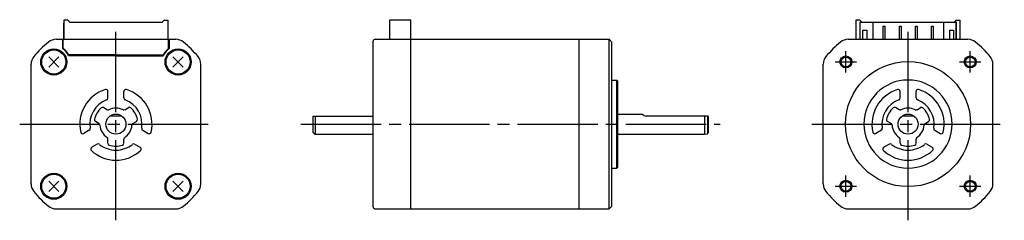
# Model space of a CAD drawing. Extents: x -222 to 24, y -24 to 26.
import ezdxf

# ---------------------------------------------------------------- set-up
doc = ezdxf.new("R2010")
doc.units = 0
doc.header["$MEASUREMENT"] = 0
doc.header["$PDSIZE"] = -0.5
doc.linetypes.add('CENTER', pattern=[27, 20, -2, 3, -2])
doc.layers.get('0').update_dxf_attribs({"linetype": 'CONTINUOUS'})

# ---------------------------------------------------------------- blocks, each defined once
blk = doc.blocks.new('A$C77523DF9')
for p, q in [((-210.52, 25.9), (-210.52, 21.15)), ((-209.52, 25.9), (-210.52, 25.9)), ((-210.52, 21.15), (-210.52, 25.2)), ((-209.12, 25.5), (-209.52, 25.9)), ((-209.12, 25.4), (-209.12, 25.5)), ((-209.12, 25.4), (-185.92, 25.4)), ((-206.32, 25.4), (-188.72, 25.4)), ((-188.72, 25.4), (-185.92, 25.4)), ((-185.92, 25.5), (-185.52, 25.9)), ((-185.92, 25.4), (-185.92, 25.5)), ((-185.52, 25.9), (-184.52, 25.9)), ((-184.52, 21.15), (-184.52, 25.9)), ((-184.52, 21.15), (-184.52, 25.2)), ((-129.18, 21.15), (-129.18, 26.05)), ((-129.18, 26.05), (-123.98, 26.05)), ((-123.98, 21.15), (-123.98, 26.05)), ((-13, 25.9), (-13, 21.15)), ((-12, 25.9), (-13, 25.9)), ((-11.6, 25.5), (-12, 25.9)), ((-12, 25.4), (-11.6, 25.4)), ((-12, 25.4), (-12, 21.15)), ((-11.95, 21.15), (-11.95, 25.4)), ((-11.95, 25.4), (-8.8, 25.4)), ((-11.6, 25.4), (-11.6, 25.5)), ((-8.8, 25.4), (-8.8, 21.15)), ((-8.8, 25.4), (8.8, 25.4)), ((8.8, 25.4), (8.8, 21.15)), ((8.8, 25.4), (11.95, 25.4)), ((11.6, 25.5), (12, 25.9)), ((11.6, 25.4), (11.6, 25.5)), ((12, 25.4), (11.6, 25.4)), ((11.95, 25.4), (11.95, 21.15)), ((12, 25.9), (13, 25.9)), ((12, 25.4), (12, 21.15)), ((13, 21.15), (13, 25.9)), ((-11.95, 23.6), (-12, 23.6)), ((-11.3, 23.4), (-10.3, 23.4)), ((-11.3, 21.15), (-11.3, 23.4)), ((-10.3, 23.4), (-10.3, 21.15)), ((-6.25, 24.45), (-6.25, 21.15)), ((-6.25, 24.45), (-5.75, 24.45)), ((-5.75, 24.45), (-5.75, 21.15)), ((-2.25, 24.45), (-2.25, 21.15)), ((-2.25, 24.45), (-1.75, 24.45)), ((-1.75, 24.45), (-1.75, 21.15)), ((1.75, 24.45), (2.25, 24.45)), ((1.75, 24.45), (1.75, 21.15)), ((2.25, 24.45), (2.25, 21.15)), ((5.75, 24.45), (6.25, 24.45)), ((5.75, 24.45), (5.75, 21.15)), ((6.25, 24.45), (6.25, 21.15)), ((10.3, 23.4), (11.3, 23.4)), ((10.3, 23.4), (10.3, 21.15)), ((11.3, 23.4), (11.3, 21.15)), ((11.95, 23.6), (12, 23.6)), ((-212.44, 21.15), (-182.59, 21.15)), ((-210.82, 20.95), (-210.82, 18.84)), ((-210.64, 18.94), (-210.64, 20.95)), ((-184.39, 18.94), (-184.39, 20.95)), ((-184.22, 20.95), (-184.22, 18.84)), ((-133.38, -20.65), (-133.38, 20.65)), ((-132.89, 21.15), (-123.98, 21.15)), ((-123.98, -21.15), (-123.98, 21.15)), ((-123.98, 21.15), (-81.98, 21.15)), ((-81.98, -21.15), (-81.98, 21.15)), ((-81.98, 21.15), (-74.53, 21.15)), ((-74.53, -21.15), (-74.53, 21.15)), ((-74.53, 21.15), (-73.83, 20.45)), ((-73.83, -20.45), (-73.83, 20.45)), ((-73.83, -20.3), (-73.83, 20.3)), ((-14.93, 21.15), (14.93, 21.15)), ((-197.52, 17.25), (-209.18, 17.25)), ((-197.52, 17.25), (-185.85, 17.25)), ((-218.67, -14.93), (-218.67, 14.93)), ((-214.29, 16.77), (-211.74, 14.23)), ((-214.29, 14.23), (-211.74, 16.77)), ((-197.52, 17.05), (-209.33, 17.05)), ((-197.52, 17.05), (-185.7, 17.05)), ((-183.29, 16.77), (-180.74, 14.23)), ((-183.29, 14.23), (-180.74, 16.77)), ((-176.37, -14.93), (-176.37, 14.93)), ((-21.15, -14.93), (-21.15, 14.93)), ((21.15, -14.93), (21.15, 14.93)), ((-73.83, 11), (-72.63, 11)), ((-72.63, -11), (-72.63, 11)), ((-72.63, 11), (-72.33, 10.7)), ((-72.33, -10.7), (-72.33, 10.7)), ((-199.52, 6.54), (-199.52, 8.12)), ((-195.52, 6.54), (-195.52, 8.12)), ((-2, 6.54), (-2, 8.12)), ((2, 6.54), (2, 8.12)), ((-199.76, 3.6), (-200.65, 4.12)), ((-195.28, 3.6), (-194.39, 4.12)), ((-72.33, 2.5), (-66.19, 2.5)), ((-2.24, 3.6), (-3.13, 4.12)), ((2.24, 3.6), (3.13, 4.12)), ((-201.76, 0.14), (-202.65, 0.65)), ((-196.02, 2), (-199.02, 2)), ((-193.28, 0.14), (-192.39, 0.65)), ((-148.38, 2), (-148.38, -2)), ((-148.38, 2), (-133.38, 2)), ((-147.88, 2), (-147.88, -2.5)), ((-49.83, 2), (-65.33, 2)), ((-50.78, 2), (-50.78, -2.5)), ((-50.03, 2), (-50.03, -2.4)), ((-49.83, 2), (-49.83, -2.2)), ((-4.24, 0.14), (-5.13, 0.65)), ((1.5, 2), (-1.5, 2)), ((4.24, 0.14), (5.13, 0.65)), ((-204.18, -1.54), (-205.55, -2.33)), ((-190.85, -1.54), (-189.48, -2.33)), ((-148.38, -2), (-147.88, -2.5)), ((-50.78, -2.5), (-50.03, -2.4)), ((-50.03, -2.4), (-49.83, -2.2)), ((-6.66, -1.54), (-8.04, -2.33)), ((6.66, -1.54), (8.04, -2.33)), ((-199.52, -4.77), (-199.52, -3.74)), ((-195.52, -4.77), (-195.52, -3.74)), ((-147.88, -2.5), (-133.38, -2.5)), ((-72.33, -2.5), (-50.78, -2.5)), ((-2, -4.77), (-2, -3.74)), ((2, -4.77), (2, -3.74)), ((-202.18, -5), (-203.55, -5.79)), ((-192.85, -5), (-191.48, -5.79)), ((-4.66, -5), (-6.04, -5.79)), ((4.66, -5), (6.04, -5.79)), ((-73.78, -11), (-72.63, -11)), ((-72.63, -11), (-72.33, -10.7)), ((-214.29, -14.23), (-211.74, -16.77)), ((-214.29, -16.77), (-211.74, -14.23)), ((-183.29, -14.23), (-180.74, -16.77)), ((-183.29, -16.77), (-180.74, -14.23)), ((-212.44, -21.15), (-182.59, -21.15)), ((-132.88, -21.15), (-123.98, -21.15)), ((-123.98, -21.15), (-81.98, -21.15)), ((-81.98, -21.15), (-74.53, -21.15)), ((-74.53, -21.15), (-73.83, -20.45)), ((-14.93, -21.15), (14.93, -21.15))]:
    blk.add_line(p, q)
at = {"linetype": 'CENTER'}
for p, q in [((-197.52, -24), (-197.52, 24)), ((0, -24), (0, 24)), ((-15.5, 12.84), (-15.5, 18.16)), ((15.5, 12.84), (15.5, 18.16)), ((-18.16, 15.5), (-12.84, 15.5)), ((12.84, 15.5), (18.16, 15.5)), ((-221.52, 0), (-173.52, 0)), ((-151.38, 0), (-46.83, 0)), ((-24, 0), (24, 0)), ((-15.5, -18.16), (-15.5, -12.84)), ((15.5, -18.16), (15.5, -12.84)), ((-18.16, -15.5), (-12.84, -15.5)), ((12.84, -15.5), (18.16, -15.5))]:
    blk.add_line(p, q, dxfattribs=at)
for centre, radius in [((-213.02, 15.5), 3.25), ((-213.02, 15.5), 3), ((-182.02, 15.5), 3.25), ((-182.02, 15.5), 3), ((-15.5, 15.5), 1.5), ((-15.5, 15.5), 1.23), ((0, 0), 15.6), ((15.5, 15.5), 1.5), ((15.5, 15.5), 1.23), ((-213.02, -15.5), 3.25), ((-182.02, -15.5), 3.25), ((-213.02, -15.5), 3), ((-182.02, -15.5), 3), ((-15.5, -15.5), 1.5), ((-15.5, -15.5), 1.23), ((15.5, -15.5), 1.5), ((15.5, -15.5), 1.23)]:
    blk.add_circle(centre, radius)
at = {"ltscale": 0.777664}
for centre in [(-197.52, 0), (0, 0)]:
    blk.add_circle(centre, 2.5, dxfattribs=at)
for centre, radius, start, end in [((-197.52, 0), 26.5, 129.4355, 140.5645), ((-212.44, 18.15), 3, 90, 129.4355), ((-211.02, 20.95), 0.2, 0, 90), ((-210.44, 20.95), 0.2, 90, 180), ((-184.59, 20.95), 0.2, 0, 90), ((-184.02, 20.95), 0.2, 90, 180), ((-182.59, 18.15), 3, 50.5645, 90), ((-197.52, 0), 26.5, 39.4355, 50.5645), ((-132.88, 20.65), 0.5, 90, 180), ((0, 0), 26.5, 129.4355, 140.5645), ((-14.93, 18.15), 3, 90, 129.4355), ((14.93, 18.15), 3, 50.5645, 90), ((0, 0), 26.5, 39.4355, 50.5645), ((-213.02, 15.5), 4, 22.799, 56.633), ((-210.44, 18.94), 0.2, 180, 233.2133), ((-213.02, 15.5), 4.1, 26.9677, 53.2133), ((-209.18, 17.45), 0.2, 206.9677, 270), ((-185.85, 17.45), 0.2, 270, 333.0323), ((-182.02, 15.5), 4, 123.367, 157.201), ((-182.02, 15.5), 4.1, 126.7867, 153.0323), ((-184.59, 18.94), 0.2, 306.7867, 0), ((-215.67, 14.93), 3, 140.5645, 180), ((-179.37, 14.93), 3, 0, 39.4355), ((-18.15, 14.93), 3, 140.5645, 180), ((18.15, 14.93), 3, 0, 39.4355), ((0, 0), 11, 90, 270), ((0, 0), 11, 270, 90), ((-197.52, 0), 9, 107.1047, 192.8955), ((-200.02, 8.12), 0.5, 0.0001, 107.1047), ((-195.02, 8.12), 0.5, 72.8953, 179.9999), ((-197.52, 0), 9, 347.1045, 72.8953), ((0, 0), 9, 107.1047, 192.8955), ((-2.5, 8.12), 0.5, 0.0001, 107.1047), ((2.5, 8.12), 0.5, 72.8953, 179.9999), ((0, 0), 9, 347.1045, 72.8953), ((-197.52, 0), 6.5, 110.9249, 189.0752), ((-200.02, 6.54), 0.5, 290.9249, 0.0001), ((-195.02, 6.54), 0.5, 179.9999, 249.0751), ((-197.52, 0), 6.5, 350.9248, 69.0751), ((0, 0), 6.5, 110.9249, 189.0752), ((-2.5, 6.54), 0.5, 290.9249, 0.0001), ((2.5, 6.54), 0.5, 179.9999, 249.0751), ((0, 0), 6.5, 350.9248, 69.0751), ((-197.52, 0), 5.5, 132.5475, 167.4627), ((-200.9, 3.68), 0.5, 60.0009, 132.5475), ((-199.51, 4.04), 0.5, 240.0009, 296.2572), ((-197.52, 0), 4, 90, 116.2572), ((-197.52, 0), 4, 63.7428, 90), ((-195.53, 4.04), 0.5, 243.7428, 299.9991), ((-194.14, 3.68), 0.5, 47.4525, 119.9991), ((-197.52, 0), 5.5, 12.5373, 47.4525), ((-65.33, 3), 1, 210.431, 270), ((0, 0), 5.5, 132.5475, 167.4627), ((-3.38, 3.68), 0.5, 60.0009, 132.5475), ((-1.99, 4.04), 0.5, 240.0009, 296.2572), ((0, 0), 4, 90, 116.2572), ((0, 0), 4, 63.7428, 90), ((1.99, 4.04), 0.5, 243.7428, 299.9991), ((3.38, 3.68), 0.5, 47.4525, 119.9991), ((0, 0), 5.5, 12.5373, 47.4525), ((-202.4, 1.09), 0.5, 167.4625, 240.0013), ((-202.01, -0.29), 0.5, 3.7552, 60.0013), ((-193.03, -0.29), 0.5, 119.9987, 176.2448), ((-192.64, 1.09), 0.5, 299.9987, 12.5375), ((-4.88, 1.09), 0.5, 167.4625, 240.0013), ((-4.49, -0.29), 0.5, 3.7552, 60.0013), ((4.49, -0.29), 0.5, 119.9987, 176.2448), ((4.88, 1.09), 0.5, 299.9987, 12.5375), ((-205.8, -1.9), 0.5, 192.8955, 300.0001), ((-204.43, -1.1), 0.5, 300.0001, 9.0752), ((-197.52, 0), 4, 183.7552, 236.251), ((-197.52, 0), 4, 303.749, 356.2448), ((-190.6, -1.1), 0.5, 170.9248, 239.9999), ((-189.23, -1.9), 0.5, 239.9999, 347.1045), ((-8.29, -1.9), 0.5, 192.8955, 300.0001), ((-6.91, -1.1), 0.5, 300.0001, 9.0752), ((0, 0), 4, 183.7552, 236.251), ((0, 0), 4, 303.749, 356.2448), ((6.91, -1.1), 0.5, 170.9248, 239.9999), ((8.29, -1.9), 0.5, 239.9999, 347.1045), ((-200.02, -3.74), 0.5, 0, 56.251), ((-199.02, -4.77), 0.5, 180, 252.5424), ((-196.02, -4.77), 0.5, 287.4576, 0), ((-195.02, -3.74), 0.5, 123.749, 180), ((-2.5, -3.74), 0.5, 0, 56.251), ((-1.5, -4.77), 0.5, 180, 252.5424), ((1.5, -4.77), 0.5, 287.4576, 0), ((2.5, -3.74), 0.5, 123.749, 180), ((-203.3, -6.23), 0.5, 120, 227.1047), ((-197.52, 0), 9, 227.1047, 270), ((-201.93, -5.43), 0.5, 50.9248, 120), ((-197.52, 0), 6.5, 230.9251, 270), ((-197.52, 0), 5.5, 252.5424, 270), ((-197.52, 0), 6.5, 270, 309.0749), ((-197.52, 0), 5.5, 270, 287.4576), ((-197.52, 0), 9, 270, 312.8953), ((-193.1, -5.43), 0.5, 60, 129.0752), ((-191.73, -6.23), 0.5, 312.8953, 60), ((-5.79, -6.23), 0.5, 120, 227.1047), ((0, 0), 9, 227.1047, 270), ((-4.41, -5.43), 0.5, 50.9248, 120), ((0, 0), 6.5, 230.9251, 270), ((0, 0), 5.5, 252.5424, 270), ((0, 0), 6.5, 270, 309.0749), ((0, 0), 5.5, 270, 287.4576), ((0, 0), 9, 270, 312.8953), ((4.41, -5.43), 0.5, 60, 129.0752), ((5.79, -6.23), 0.5, 312.8953, 60), ((-215.67, -14.93), 3, 180, 219.4355), ((-197.52, 0), 26.5, 219.4355, 230.5645), ((-197.52, 0), 26.5, 309.4355, 320.5645), ((-179.37, -14.93), 3, 320.5645, 0), ((-18.15, -14.93), 3, 180, 219.4355), ((0, 0), 26.5, 219.4355, 230.5645), ((0, 0), 26.5, 309.4355, 320.5645), ((18.15, -14.93), 3, 320.5645, 0), ((-212.44, -18.15), 3, 230.5645, 270), ((-182.59, -18.15), 3, 270, 309.4355), ((-132.88, -20.65), 0.5, 180, 270), ((-14.93, -18.15), 3, 230.5645, 270), ((14.93, -18.15), 3, 270, 309.4355)]:
    blk.add_arc(centre, radius, start, end)
for p in [(-213.02, 15.5), (-182.02, 15.5), (-15.5, 15.5), (15.5, 15.5), (-213.02, -15.5), (-182.02, -15.5), (-15.5, -15.5), (15.5, -15.5)]:
    blk.add_point(p)

msp = doc.modelspace()

# ---------------------------------------------------------------- block references
msp.add_blockref('A$C77523DF9', (0, 0))

doc.saveas('drawing.dxf')
